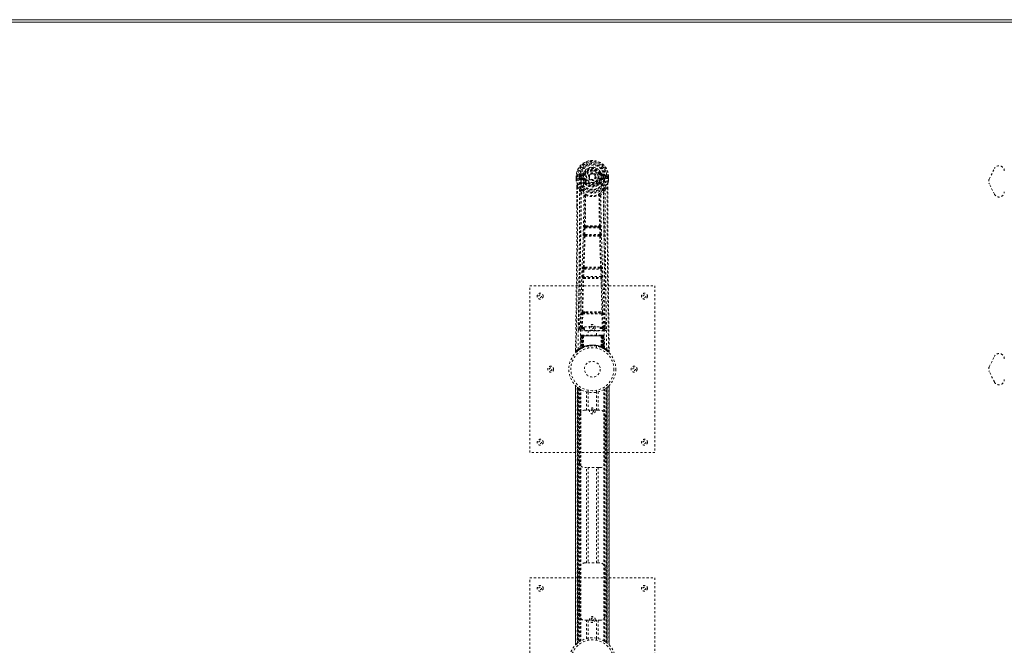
# Model space of a CAD drawing. Header units: inches. Extents: x 38 to 229, y 83 to 131.
# Tile 4 of 8: x 85 to 132, y 101 to 131. Entities that reach past the tile are written whole.
import ezdxf

# ---------------------------------------------------------------- set-up
doc = ezdxf.new("R2010")
doc.units = ezdxf.units.IN
doc.header["$MEASUREMENT"] = 0
doc.linetypes.add('SLD-Dashed', pattern=[0.075, 0.05, -0.025])
doc.linetypes.add('SLD-Solid', pattern=[0])

msp = doc.modelspace()

# ---------------------------------------------------------------- linework, layer by layer
at = {"color": 7, "linetype": 'SLD-Solid', "lineweight": 15}
for p, q in [((37.543, 130.911), (133.293, 130.911)), ((133.293, 130.793), (37.661, 130.793)), ((133.293, 130.793), (37.661, 130.793))]:
    msp.add_line(p, q, dxfattribs=at)
at = {"color": 7, "linetype": 'SLD-Dashed', "lineweight": 0}
for p, q in [((131.194, 123.273), (131.444, 123.773)), ((111.395, 123.395), (111.395, 123.278)), ((111.399, 123.395), (111.395, 123.395)), ((111.395, 123.278), (111.395, 123.274)), ((111.396, 123.395), (111.396, 123.278)), ((111.452, 123.394), (111.399, 123.395)), ((111.425, 123.392), (111.425, 123.278)), ((111.475, 123.394), (111.452, 123.394)), ((111.633, 123.394), (111.475, 123.394)), ((111.546, 123.321), (111.546, 123.392)), ((111.546, 123.321), (111.576, 123.322)), ((111.546, 123.321), (111.546, 123.321)), ((111.581, 123.392), (111.576, 123.392)), ((111.576, 123.392), (111.576, 123.322)), ((111.576, 123.321), (111.581, 123.303)), ((111.581, 123.313), (111.581, 123.392)), ((111.581, 123.303), (111.581, 123.313)), ((111.588, 123.276), (111.591, 123.272)), ((111.591, 123.272), (111.592, 123.271)), ((111.591, 123.272), (111.592, 123.271)), ((111.602, 123.26), (111.592, 123.271)), ((111.718, 123.535), (111.599, 123.512)), ((111.602, 123.26), (111.716, 123.24)), ((111.616, 123.324), (111.616, 123.294)), ((111.616, 123.324), (111.746, 123.324)), ((111.746, 123.269), (111.616, 123.294)), ((111.616, 123.294), (111.746, 123.294)), ((111.629, 123.476), (111.746, 123.496)), ((111.629, 123.476), (111.629, 123.446)), ((111.746, 123.476), (111.629, 123.476)), ((111.746, 123.446), (111.629, 123.446)), ((111.746, 123.496), (111.746, 123.476)), ((111.746, 123.446), (111.746, 123.476)), ((111.746, 123.324), (111.746, 123.294)), ((111.746, 123.269), (111.746, 123.294)), ((111.806, 123.54), (111.751, 123.563)), ((111.751, 123.429), (111.751, 123.431)), ((111.828, 123.239), (111.801, 123.228)), ((111.806, 123.54), (111.828, 123.53)), ((112.331, 123.385), (112.33, 123.369)), ((112.331, 123.393), (112.331, 123.385)), ((112.521, 123.53), (112.543, 123.54)), ((112.548, 123.228), (112.521, 123.239)), ((112.543, 123.54), (112.547, 123.532)), ((112.598, 123.431), (112.598, 123.429)), ((112.603, 123.496), (112.72, 123.476)), ((112.603, 123.496), (112.603, 123.476)), ((112.72, 123.476), (112.603, 123.476)), ((112.603, 123.446), (112.603, 123.476)), ((112.72, 123.446), (112.603, 123.446)), ((112.603, 123.324), (112.603, 123.294)), ((112.603, 123.324), (112.733, 123.324)), ((112.733, 123.294), (112.603, 123.269)), ((112.603, 123.269), (112.603, 123.294)), ((112.603, 123.294), (112.733, 123.294)), ((112.75, 123.512), (112.631, 123.535)), ((112.633, 123.24), (112.747, 123.26)), ((112.874, 123.394), (112.716, 123.394)), ((112.72, 123.446), (112.72, 123.476)), ((112.733, 123.294), (112.733, 123.324)), ((112.758, 123.272), (112.747, 123.26)), ((112.747, 123.26), (112.747, 123.26)), ((112.747, 123.26), (112.747, 123.26)), ((112.758, 123.272), (112.761, 123.276)), ((112.768, 123.392), (112.773, 123.392)), ((112.768, 123.313), (112.768, 123.392)), ((112.773, 123.321), (112.768, 123.303)), ((112.768, 123.303), (112.768, 123.313)), ((112.773, 123.322), (112.773, 123.392)), ((112.803, 123.392), (112.803, 123.321)), ((112.803, 123.392), (112.803, 123.392)), ((112.803, 123.321), (112.803, 123.321)), ((112.897, 123.394), (112.874, 123.394)), ((112.95, 123.395), (112.897, 123.394)), ((112.924, 123.278), (112.924, 123.392)), ((112.954, 123.395), (112.95, 123.395)), ((112.953, 123.278), (112.953, 123.395)), ((112.954, 123.395), (112.954, 123.278)), ((112.954, 123.274), (112.954, 123.278)), ((111.437, 122.894), (111.434, 121.969)), ((111.438, 121.969), (111.438, 122.893)), ((111.467, 122.892), (111.563, 122.776)), ((111.806, 123.078), (111.806, 123.097)), ((111.825, 123.033), (111.814, 123.05)), ((111.83, 123.103), (111.83, 123.084)), ((112.519, 123.084), (112.519, 123.103)), ((112.535, 123.05), (112.524, 123.033)), ((112.543, 123.078), (112.543, 123.097)), ((112.786, 122.776), (112.882, 122.892)), ((112.911, 122.839), (112.911, 122.893)), ((112.912, 122.894), (112.912, 122.84)), ((131.444, 122.549), (131.194, 123.049)), ((111.847, 122.474), (111.847, 122.474)), ((112.502, 122.474), (112.502, 122.474)), ((111.764, 120.621), (111.781, 120.938)), ((111.809, 120.619), (111.825, 120.936)), ((111.825, 120.936), (112.524, 120.936)), ((111.875, 121.034), (111.835, 121.034)), ((111.844, 120.981), (111.883, 120.981)), ((112.466, 120.981), (111.883, 120.981)), ((112.466, 120.981), (112.505, 120.981)), ((112.514, 121.034), (112.474, 121.034)), ((112.524, 120.936), (112.54, 120.619)), ((112.585, 120.621), (112.568, 120.938)), ((111.788, 120.527), (111.773, 120.531)), ((112.54, 120.619), (111.809, 120.619)), ((111.832, 120.569), (111.818, 120.574)), ((111.818, 120.574), (112.531, 120.574)), ((112.531, 120.574), (112.517, 120.569)), ((112.561, 120.527), (112.576, 120.531)), ((111.709, 118.603), (111.726, 118.956)), ((111.754, 118.601), (111.771, 118.954)), ((111.771, 118.954), (112.578, 118.954)), ((111.809, 119.05), (111.776, 119.049)), ((111.818, 118.998), (111.786, 118.998)), ((112.531, 118.998), (111.818, 118.998)), ((112.531, 118.998), (112.563, 118.998)), ((112.573, 119.049), (112.54, 119.05)), ((112.578, 118.954), (112.595, 118.601)), ((112.64, 118.603), (112.623, 118.956)), ((111.716, 118.513), (111.724, 118.51)), ((112.595, 118.601), (111.754, 118.601)), ((111.768, 118.553), (111.76, 118.556)), ((111.76, 118.556), (112.589, 118.556)), ((112.589, 118.556), (112.581, 118.553)), ((112.625, 118.51), (112.633, 118.513)), ((109.175, 110.161), (109.175, 118.161)), ((109.175, 118.161), (115.175, 118.161)), ((115.175, 118.161), (115.175, 110.161)), ((111.656, 116.158), (111.671, 116.819)), ((111.701, 116.157), (111.716, 116.818)), ((111.713, 116.903), (111.87, 116.91)), ((111.716, 116.818), (112.633, 116.818)), ((111.724, 116.859), (111.877, 116.861)), ((111.877, 116.861), (112.472, 116.861)), ((112.472, 116.861), (112.625, 116.859)), ((112.479, 116.91), (112.636, 116.903)), ((112.633, 116.818), (112.649, 116.157)), ((112.693, 116.158), (112.678, 116.819)), ((111.566, 116.391), (111.562, 116.103)), ((111.562, 116.101), (111.563, 116.093)), ((111.701, 116.112), (111.701, 116.157)), ((111.701, 116.157), (111.795, 116.157)), ((111.701, 116.112), (111.795, 116.112)), ((111.795, 116.188), (112.545, 116.188)), ((111.795, 116.008), (111.795, 116.188)), ((112.545, 116.188), (112.545, 116.008)), ((112.545, 116.157), (112.649, 116.157)), ((112.545, 116.112), (112.649, 116.112)), ((112.649, 116.112), (112.649, 116.157)), ((112.787, 116.103), (112.783, 116.391)), ((112.786, 116.093), (112.787, 116.101)), ((111.607, 116.055), (111.607, 115.995)), ((111.795, 116.055), (111.607, 116.055)), ((111.607, 115.995), (112.742, 115.995)), ((111.629, 115.757), (111.608, 115.151)), ((111.642, 115.757), (111.621, 115.159)), ((111.642, 115.757), (111.629, 115.757)), ((111.663, 115.76), (111.64, 115.167)), ((111.66, 115.757), (111.64, 115.17)), ((111.727, 115.757), (111.66, 115.757)), ((111.668, 115.757), (111.667, 115.2)), ((111.675, 115.786), (111.668, 115.786)), ((111.675, 115.757), (111.668, 115.757)), ((111.682, 115.786), (111.672, 115.786)), ((111.675, 115.757), (112.674, 115.757)), ((111.675, 115.204), (111.675, 115.757)), ((111.681, 115.206), (111.681, 115.757)), ((111.681, 115.757), (111.688, 115.757)), ((111.688, 115.786), (111.682, 115.786)), ((111.688, 115.757), (111.688, 115.21)), ((112.661, 115.757), (111.688, 115.757)), ((111.744, 115.786), (111.69, 115.786)), ((111.7, 115.757), (111.699, 115.215)), ((111.706, 115.786), (111.7, 115.786)), ((111.706, 115.757), (111.7, 115.757)), ((111.706, 115.786), (111.744, 115.786)), ((111.706, 115.757), (112.643, 115.757)), ((111.706, 115.218), (111.706, 115.757)), ((111.708, 115.206), (111.727, 115.757)), ((111.728, 115.757), (111.709, 115.206)), ((111.727, 115.757), (111.728, 115.757)), ((111.759, 115.757), (111.728, 115.757)), ((111.759, 115.757), (111.754, 115.235)), ((111.766, 115.786), (111.758, 115.786)), ((112.59, 115.757), (111.759, 115.757)), ((112.583, 115.786), (111.766, 115.786)), ((112.545, 116.008), (111.795, 116.008)), ((111.98, 116.008), (111.98, 115.786)), ((112.37, 115.786), (112.37, 116.008)), ((112.742, 116.055), (112.545, 116.055)), ((112.591, 115.786), (112.583, 115.786)), ((112.59, 115.757), (112.595, 115.235)), ((112.621, 115.757), (112.59, 115.757)), ((112.659, 115.786), (112.605, 115.786)), ((112.605, 115.786), (112.643, 115.786)), ((112.64, 115.206), (112.621, 115.757)), ((112.621, 115.757), (112.622, 115.757)), ((112.622, 115.757), (112.641, 115.206)), ((112.689, 115.757), (112.622, 115.757)), ((112.649, 115.786), (112.643, 115.786)), ((112.649, 115.757), (112.643, 115.757)), ((112.643, 115.757), (112.643, 115.218)), ((112.65, 115.215), (112.649, 115.757)), ((112.667, 115.786), (112.661, 115.786)), ((112.661, 115.21), (112.661, 115.757)), ((112.661, 115.757), (112.668, 115.757)), ((112.677, 115.786), (112.667, 115.786)), ((112.668, 115.757), (112.668, 115.206)), ((112.681, 115.786), (112.674, 115.786)), ((112.681, 115.757), (112.674, 115.757)), ((112.674, 115.757), (112.674, 115.204)), ((112.682, 115.2), (112.681, 115.757)), ((112.709, 115.167), (112.686, 115.76)), ((112.689, 115.757), (112.709, 115.17)), ((112.707, 115.757), (112.728, 115.159)), ((112.72, 115.757), (112.707, 115.757)), ((112.72, 115.757), (112.741, 115.151)), ((112.742, 115.995), (112.742, 116.055)), ((111.608, 115.151), (111.621, 115.159)), ((111.625, 115.145), (111.691, 115.179)), ((111.64, 115.17), (111.708, 115.206)), ((111.667, 115.2), (111.675, 115.204)), ((111.68, 115.174), (111.667, 115.2)), ((111.68, 115.174), (111.671, 115.17)), ((111.687, 115.178), (111.68, 115.174)), ((111.688, 115.21), (111.681, 115.206)), ((111.693, 115.18), (111.681, 115.206)), ((111.685, 115.176), (111.693, 115.18)), ((111.7, 115.183), (111.688, 115.21)), ((111.691, 115.179), (111.692, 115.18)), ((111.692, 115.18), (111.699, 115.183)), ((111.699, 115.215), (111.706, 115.218)), ((111.711, 115.189), (111.699, 115.215)), ((111.717, 115.191), (111.706, 115.218)), ((111.709, 115.206), (111.708, 115.206)), ((111.717, 115.191), (111.711, 115.189)), ((111.975, 115.268), (111.975, 115.172)), ((112.375, 115.172), (112.375, 115.268)), ((112.643, 115.218), (112.632, 115.191)), ((112.638, 115.189), (112.632, 115.191)), ((112.65, 115.215), (112.638, 115.189)), ((112.641, 115.206), (112.64, 115.206)), ((112.641, 115.206), (112.709, 115.17)), ((112.643, 115.218), (112.65, 115.215)), ((112.661, 115.21), (112.649, 115.183)), ((112.668, 115.206), (112.656, 115.18)), ((112.657, 115.18), (112.658, 115.179)), ((112.658, 115.179), (112.672, 115.172)), ((112.668, 115.206), (112.661, 115.21)), ((112.674, 115.204), (112.662, 115.178)), ((112.669, 115.174), (112.662, 115.178)), ((112.682, 115.2), (112.669, 115.174)), ((112.696, 115.161), (112.669, 115.174)), ((112.674, 115.204), (112.682, 115.2)), ((112.689, 115.163), (112.724, 115.145)), ((112.728, 115.159), (112.741, 115.151)), ((112.737, 115.139), (112.75, 115.131)), ((111.369, 115.086), (111.368, 115.02)), ((111.369, 115.086), (111.368, 115.019)), ((111.368, 115.019), (111.398, 115.019)), ((111.37, 115.083), (111.369, 115.019)), ((111.417, 114.998), (111.459, 115.032)), ((111.593, 115.127), (111.606, 115.135)), ((112.743, 115.135), (112.756, 115.127)), ((112.89, 115.032), (112.932, 114.998)), ((112.951, 115.019), (112.931, 114.997)), ((112.981, 115.02), (112.98, 115.087)), ((131.194, 114.273), (131.444, 114.773)), ((131.444, 113.549), (131.194, 114.049)), ((111.369, 113.376), (111.369, 100.946)), ((111.369, 100.947), (111.369, 113.375)), ((111.369, 113.375), (111.37, 113.374)), ((111.369, 113.374), (111.369, 100.947)), ((111.382, 100.959), (111.382, 113.363)), ((111.459, 101.029), (111.459, 113.292)), ((111.46, 113.292), (111.46, 101.029)), ((111.464, 113.288), (111.464, 101.033)), ((111.504, 113.257), (111.468, 113.285)), ((111.468, 101.036), (111.468, 113.285)), ((111.468, 113.285), (111.468, 101.036)), ((111.474, 113.281), (111.474, 101.041)), ((111.483, 101.048), (111.483, 113.273)), ((111.484, 101.049), (111.484, 113.272)), ((111.486, 113.271), (111.486, 101.05)), ((111.488, 113.269), (111.488, 101.052)), ((112.839, 101.069), (112.839, 113.253)), ((112.861, 101.052), (112.861, 113.269)), ((112.863, 101.05), (112.863, 113.271)), ((112.865, 113.272), (112.865, 101.049)), ((112.869, 113.276), (112.869, 101.046)), ((112.881, 113.285), (112.881, 101.036)), ((112.881, 101.036), (112.881, 113.285)), ((112.884, 101.034), (112.884, 113.287)), ((112.89, 113.292), (112.885, 113.288)), ((112.885, 101.033), (112.885, 113.288)), ((112.89, 113.292), (112.89, 101.029)), ((112.89, 101.029), (112.89, 113.292)), ((112.968, 113.363), (112.968, 100.959)), ((112.98, 100.945), (112.98, 113.376)), ((112.98, 113.375), (112.98, 100.947)), ((112.98, 100.947), (112.98, 113.374)), ((111.519, 113.247), (111.519, 101.075)), ((111.576, 113.208), (111.572, 113.211)), ((111.576, 101.113), (111.576, 113.208)), ((111.602, 101.129), (111.602, 113.193)), ((111.619, 101.139), (111.619, 113.182)), ((111.893, 112.196), (111.893, 113.072)), ((111.975, 113.15), (111.975, 113.053)), ((111.977, 113.053), (111.977, 112.196)), ((112.372, 112.196), (112.372, 113.053)), ((112.375, 113.053), (112.375, 113.15)), ((112.456, 113.072), (112.456, 112.196)), ((112.73, 101.139), (112.73, 113.182)), ((112.747, 101.129), (112.747, 113.193)), ((112.773, 101.113), (112.773, 113.208)), ((111.56, 109.696), (111.56, 111.946)), ((111.81, 112.196), (111.893, 112.196)), ((112.456, 112.196), (111.893, 112.196)), ((112.456, 112.196), (112.54, 112.196)), ((112.79, 111.946), (112.79, 109.696)), ((115.175, 110.161), (109.175, 110.161)), ((111.893, 109.446), (111.81, 109.446)), ((111.893, 104.876), (111.893, 109.446)), ((112.456, 109.446), (111.893, 109.446)), ((111.977, 109.446), (111.977, 104.876)), ((112.372, 104.876), (112.372, 109.446)), ((112.456, 109.446), (112.456, 104.876)), ((112.54, 109.446), (112.456, 109.446)), ((111.81, 104.876), (111.893, 104.876)), ((112.456, 104.876), (111.893, 104.876)), ((112.456, 104.876), (112.54, 104.876)), ((111.56, 102.376), (111.56, 104.626)), ((112.79, 104.626), (112.79, 102.376)), ((109.175, 96.161), (109.175, 104.161)), ((109.175, 104.161), (115.175, 104.161)), ((115.175, 104.161), (115.175, 96.161)), ((111.893, 102.126), (111.81, 102.126)), ((111.893, 101.25), (111.893, 102.126)), ((111.893, 102.126), (112.456, 102.126)), ((111.977, 102.126), (111.977, 101.268)), ((112.372, 101.268), (112.372, 102.126)), ((112.456, 102.126), (112.456, 101.25)), ((112.54, 102.126), (112.456, 102.126)), ((111.459, 101.029), (111.464, 101.033)), ((111.975, 101.268), (111.975, 101.172)), ((112.375, 101.172), (112.375, 101.268)), ((112.773, 101.113), (112.777, 101.11)), ((112.845, 101.064), (112.881, 101.036)), ((112.885, 101.033), (112.89, 101.029)), ((112.98, 100.947), (112.979, 100.947))]:
    msp.add_line(p, q, dxfattribs=at)
at = {"color": 7, "linetype": 'SLD-Dashed', "lineweight": 0, "flags": 128}
for points in [[(111.751, 123.431), (111.757, 123.508), (111.78, 123.582), (111.819, 123.651), (111.873, 123.711), (111.938, 123.76), (112.012, 123.796), (112.092, 123.818), (112.174, 123.825), (112.257, 123.818), (112.337, 123.796), (112.411, 123.76), (112.476, 123.711), (112.53, 123.651), (112.569, 123.582), (112.592, 123.508), (112.598, 123.431)], [(111.395, 123.395), (111.395, 123.394), (111.396, 123.394), (111.398, 123.394), (111.402, 123.393), (111.406, 123.393), (111.412, 123.393), (111.418, 123.393), (111.425, 123.392)], [(111.395, 123.278), (111.408, 123.181), (111.424, 123.105)], [(111.395, 123.274), (111.396, 123.274), (111.398, 123.274), (111.401, 123.275), (111.404, 123.275), (111.409, 123.276), (111.414, 123.277), (111.419, 123.277), (111.425, 123.278)], [(111.425, 123.278), (111.418, 123.278), (111.412, 123.278), (111.406, 123.278), (111.402, 123.278), (111.398, 123.278), (111.396, 123.278), (111.395, 123.278), (111.395, 123.278)], [(111.395, 123.274), (111.407, 123.184), (111.425, 123.094)], [(111.487, 115.113), (111.494, 116.16), (111.514, 117.205), (111.543, 118.247), (111.578, 119.285), (111.612, 120.319), (111.637, 121.349), (111.646, 122.374), (111.634, 123.394)], [(111.576, 123.321), (111.576, 123.322), (111.576, 123.322)], [(111.581, 123.313), (111.598, 123.321), (111.616, 123.324)], [(111.629, 123.446), (111.606, 123.45), (111.586, 123.463)], [(111.596, 115.169), (111.605, 116.213), (111.626, 117.256), (111.658, 118.296), (111.695, 119.331), (111.731, 120.363), (111.757, 121.389), (111.766, 122.411), (111.751, 123.428)], [(111.744, 123.217), (111.73, 123.234), (111.716, 123.24)], [(111.806, 123.097), (111.774, 123.149), (111.744, 123.217)], [(111.746, 123.496), (111.783, 123.51), (111.796, 123.524)], [(111.796, 123.524), (111.802, 123.531), (111.806, 123.54)], [(111.801, 123.228), (111.828, 123.164), (111.858, 123.115)], [(111.855, 123.519), (111.85, 123.521), (111.845, 123.523), (111.84, 123.525), (111.836, 123.527), (111.833, 123.528), (111.83, 123.529), (111.829, 123.53), (111.828, 123.53)], [(111.855, 123.251), (111.85, 123.249), (111.845, 123.246), (111.84, 123.244), (111.836, 123.243), (111.833, 123.241), (111.83, 123.24), (111.829, 123.239), (111.828, 123.239)], [(112.491, 123.115), (112.521, 123.164), (112.548, 123.228)], [(112.494, 123.519), (112.499, 123.521), (112.504, 123.523), (112.509, 123.525), (112.513, 123.527), (112.516, 123.528), (112.519, 123.529), (112.521, 123.53), (112.521, 123.53)], [(112.494, 123.251), (112.499, 123.249), (112.504, 123.246), (112.509, 123.244), (112.513, 123.243), (112.516, 123.241), (112.519, 123.24), (112.521, 123.239), (112.521, 123.239)], [(112.543, 123.097), (112.575, 123.149), (112.605, 123.217)], [(112.753, 115.169), (112.744, 116.214), (112.723, 117.257), (112.691, 118.296), (112.654, 119.332), (112.618, 120.363), (112.592, 121.39), (112.584, 122.412), (112.598, 123.428)], [(112.605, 123.217), (112.619, 123.234), (112.633, 123.24)], [(112.862, 115.113), (112.855, 116.16), (112.835, 117.205), (112.806, 118.247), (112.771, 119.285), (112.737, 120.319), (112.712, 121.349), (112.703, 122.374), (112.716, 123.394)], [(112.763, 123.463), (112.743, 123.45), (112.72, 123.446)], [(112.733, 123.324), (112.751, 123.321), (112.768, 123.313)], [(112.773, 123.392), (112.777, 123.392), (112.784, 123.392), (112.793, 123.392), (112.803, 123.392)], [(112.803, 123.321), (112.793, 123.321), (112.784, 123.322), (112.777, 123.322), (112.773, 123.322)], [(112.773, 123.322), (112.773, 123.322), (112.773, 123.321)], [(112.924, 123.392), (112.931, 123.392), (112.937, 123.393), (112.943, 123.393), (112.947, 123.393), (112.951, 123.394), (112.953, 123.394), (112.954, 123.394), (112.954, 123.395)], [(112.954, 123.278), (112.954, 123.278), (112.953, 123.278), (112.951, 123.278), (112.947, 123.278), (112.943, 123.278), (112.937, 123.278), (112.931, 123.278), (112.924, 123.278)], [(112.954, 123.274), (112.953, 123.274), (112.951, 123.274), (112.948, 123.275), (112.945, 123.275), (112.94, 123.276), (112.935, 123.277), (112.93, 123.277), (112.924, 123.278)], [(112.924, 123.094), (112.941, 123.173), (112.954, 123.274)], [(112.954, 123.278), (112.941, 123.181), (112.925, 123.105)], [(111.467, 122.892), (111.465, 121.426), (111.456, 119.954), (111.442, 118.507), (111.439, 118.286), (111.437, 118.056), (111.434, 117.853), (111.432, 117.654), (111.429, 117.439), (111.427, 117.289), (111.425, 117.132), (111.423, 116.975), (111.422, 116.858), (111.42, 116.718), (111.418, 116.556), (111.413, 116.224), (111.411, 116.019), (111.407, 115.764), (111.404, 115.503), (111.401, 115.255), (111.398, 115.019)], [(111.424, 123.105), (111.424, 123.099), (111.425, 123.094)], [(111.605, 122.815), (111.505, 122.939), (111.425, 123.094)], [(111.437, 122.894), (111.437, 122.893), (111.438, 122.893), (111.44, 122.893), (111.444, 122.892), (111.449, 122.892), (111.455, 122.892), (111.461, 122.892), (111.467, 122.892)], [(111.563, 122.776), (111.563, 122.256), (111.561, 121.723), (111.558, 121.178), (111.555, 120.663), (111.551, 120.133), (111.545, 119.581), (111.54, 119.092), (111.537, 118.835), (111.534, 118.562), (111.53, 118.273), (111.526, 117.969), (111.523, 117.694), (111.52, 117.453), (111.517, 117.262), (111.514, 117.047), (111.511, 116.806), (111.508, 116.581), (111.506, 116.388), (111.503, 116.228), (111.502, 116.101)], [(111.7, 122.727), (111.71, 122.718), (111.715, 122.712)], [(111.825, 123.033), (111.9, 122.975), (111.957, 122.945)], [(112.392, 122.945), (112.449, 122.975), (112.524, 123.033)], [(112.634, 122.712), (112.639, 122.718), (112.649, 122.727)], [(112.744, 122.815), (112.845, 122.94), (112.924, 123.094)], [(112.847, 116.101), (112.845, 116.237), (112.843, 116.409), (112.84, 116.618), (112.837, 116.863), (112.834, 117.112), (112.831, 117.331), (112.829, 117.485), (112.827, 117.623), (112.826, 117.744), (112.824, 117.9), (112.821, 118.063), (112.82, 118.219), (112.81, 119.032), (112.801, 119.85), (112.793, 120.823), (112.788, 121.813), (112.786, 122.776)], [(112.882, 122.892), (112.888, 122.892), (112.894, 122.892), (112.9, 122.892), (112.905, 122.892), (112.909, 122.893), (112.911, 122.893), (112.912, 122.893), (112.912, 122.894)], [(112.882, 122.892), (112.884, 121.428), (112.893, 119.954), (112.907, 118.507), (112.91, 118.26), (112.913, 118.002), (112.916, 117.786), (112.919, 117.557), (112.922, 117.307), (112.925, 117.036), (112.928, 116.818), (112.931, 116.555), (112.936, 116.232), (112.938, 116.021), (112.942, 115.763), (112.945, 115.501), (112.948, 115.253), (112.951, 115.019)], [(112.912, 122.84), (112.92, 120.27), (112.947, 117.645), (112.981, 115.019)], [(112.924, 123.094), (112.925, 123.099), (112.925, 123.105)], [(111.622, 122.663), (111.709, 122.563), (111.809, 122.475)], [(111.799, 121.028), (111.81, 121.748), (111.811, 122.466)], [(111.857, 122.485), (111.852, 122.494), (111.845, 122.5), (111.837, 122.503), (111.829, 122.503), (111.822, 122.5), (111.815, 122.494), (111.811, 122.485), (111.809, 122.475)], [(111.847, 122.474), (111.846, 121.755), (111.835, 121.034)], [(112.54, 122.475), (112.538, 122.485), (112.534, 122.494), (112.527, 122.5), (112.52, 122.503), (112.512, 122.503), (112.504, 122.5), (112.497, 122.494), (112.492, 122.485)], [(112.514, 121.034), (112.503, 121.755), (112.502, 122.474)], [(112.55, 121.028), (112.539, 121.748), (112.538, 122.466)], [(112.54, 122.475), (112.64, 122.563), (112.727, 122.663)], [(111.434, 121.969), (111.429, 120.27), (111.402, 117.645), (111.369, 115.086)], [(111.781, 120.938), (111.786, 120.938), (111.796, 120.937), (111.81, 120.937), (111.825, 120.936)], [(111.844, 120.981), (111.843, 120.98), (111.841, 120.979), (111.838, 120.976), (111.832, 120.966), (111.828, 120.952), (111.825, 120.936)], [(111.875, 121.034), (112.174, 121.036), (112.474, 121.034)], [(111.883, 120.981), (112.174, 120.982), (112.466, 120.981)], [(112.524, 120.936), (112.539, 120.937), (112.553, 120.937), (112.563, 120.938), (112.568, 120.938)], [(111.741, 119.045), (111.766, 119.787), (111.788, 120.527)], [(111.764, 120.621), (111.769, 120.621), (111.78, 120.62), (111.794, 120.619), (111.809, 120.619)], [(111.776, 119.049), (111.801, 119.792), (111.823, 120.532)], [(111.818, 120.574), (111.813, 120.578), (111.81, 120.587), (111.808, 120.594), (111.808, 120.602), (111.808, 120.61), (111.809, 120.619)], [(112.526, 120.532), (112.548, 119.792), (112.573, 119.049)], [(112.54, 120.619), (112.541, 120.61), (112.541, 120.602), (112.541, 120.594), (112.54, 120.587), (112.536, 120.578), (112.531, 120.574)], [(112.54, 120.619), (112.555, 120.619), (112.569, 120.62), (112.58, 120.621), (112.585, 120.621)], [(112.608, 119.045), (112.583, 119.787), (112.561, 120.527)], [(111.726, 118.956), (111.729, 118.988), (111.729, 118.99)], [(111.726, 118.956), (111.731, 118.956), (111.741, 118.955), (111.756, 118.954), (111.771, 118.954)], [(112.578, 118.954), (112.593, 118.954), (112.608, 118.955), (112.618, 118.956), (112.623, 118.956)], [(112.623, 118.956), (112.62, 118.988), (112.62, 118.99)], [(111.68, 116.901), (111.699, 117.707), (111.724, 118.51)], [(111.709, 118.603), (111.714, 118.603), (111.724, 118.602), (111.739, 118.602), (111.754, 118.601)], [(111.713, 116.904), (111.733, 117.71), (111.758, 118.513)], [(112.591, 118.513), (112.616, 117.71), (112.636, 116.903)], [(112.595, 118.601), (112.61, 118.602), (112.625, 118.602), (112.635, 118.603), (112.64, 118.603)], [(112.669, 116.901), (112.65, 117.707), (112.625, 118.51)], [(111.671, 116.819), (111.676, 116.819), (111.686, 116.819), (111.701, 116.819), (111.716, 116.818)], [(111.87, 116.91), (112.174, 116.91), (112.479, 116.91)], [(111.877, 116.861), (112.174, 116.861), (112.472, 116.861)], [(112.633, 116.818), (112.648, 116.819), (112.663, 116.819), (112.673, 116.819), (112.678, 116.819)], [(111.656, 116.158), (111.586, 116.13), (111.562, 116.101)], [(111.607, 116.055), (111.631, 116.084), (111.701, 116.112)], [(111.656, 116.158), (111.661, 116.158), (111.671, 116.158), (111.684, 116.158), (111.701, 116.157)], [(112.649, 116.157), (112.665, 116.158), (112.678, 116.158), (112.688, 116.158), (112.693, 116.158)], [(112.649, 116.112), (112.718, 116.084), (112.742, 116.055)], [(112.787, 116.101), (112.763, 116.13), (112.693, 116.158)], [(111.629, 115.757), (111.631, 115.757), (111.64, 115.757), (111.653, 115.757), (111.668, 115.757)], [(111.681, 115.757), (111.667, 115.757), (111.654, 115.757), (111.645, 115.757), (111.642, 115.757)], [(111.66, 115.757), (111.661, 115.757), (111.662, 115.757), (111.666, 115.757), (111.671, 115.757), (111.677, 115.757), (111.684, 115.757), (111.692, 115.757), (111.7, 115.757)], [(112.649, 115.757), (112.657, 115.757), (112.665, 115.757), (112.672, 115.757), (112.678, 115.757), (112.683, 115.757), (112.687, 115.757), (112.688, 115.757), (112.689, 115.757)], [(112.659, 115.786), (112.659, 115.786), (112.657, 115.786)], [(112.707, 115.757), (112.704, 115.757), (112.695, 115.757), (112.682, 115.757), (112.668, 115.757)], [(112.681, 115.757), (112.696, 115.757), (112.709, 115.757), (112.718, 115.757), (112.72, 115.757)], [(112.689, 115.757), (112.688, 115.763), (112.687, 115.765)], [(111.535, 115.088), (111.584, 115.121), (111.629, 115.147)], [(111.675, 115.204), (111.68, 115.194), (111.684, 115.185), (111.686, 115.18), (111.687, 115.178)], [(112.711, 115.162), (112.709, 115.168), (112.709, 115.17)], [(112.726, 115.144), (112.765, 115.121), (112.814, 115.089)], [(112.748, 115.134), (112.741, 115.145), (112.737, 115.159)], [(111.371, 115.02), (111.373, 115.012), (111.376, 115.004), (111.381, 114.998), (111.388, 114.993), (111.395, 114.99), (111.402, 114.99), (111.409, 114.991), (111.416, 114.995)], [(111.418, 114.997), (111.451, 115.025), (111.459, 115.032)], [(112.933, 114.999), (112.94, 114.996), (112.948, 114.993), (112.956, 114.993), (112.964, 114.994), (112.971, 114.997), (112.976, 115.003), (112.979, 115.009), (112.981, 115.017)], [(112.981, 115.019), (112.981, 115.02), (112.979, 115.02), (112.972, 115.019), (112.963, 115.019), (112.957, 115.019), (112.951, 115.019)], [(112.885, 113.289), (112.879, 113.283), (112.869, 113.276)], [(111.981, 113.053), (111.978, 113.053), (111.977, 113.053)], [(112.372, 113.053), (112.373, 113.053), (112.355, 113.05), (112.318, 113.045), (112.263, 113.039), (112.199, 113.036), (112.174, 113.036)], [(112.372, 113.053), (112.361, 113.051), (112.336, 113.047)], [(111.977, 101.268), (111.988, 101.27), (111.996, 101.271)], [(112.368, 101.269), (112.371, 101.269), (112.372, 101.268)], [(112.869, 101.046), (112.88, 101.037), (112.885, 101.033)]]:
    msp.add_lwpolyline(points, dxfattribs=at)
at = {"color": 7, "linetype": 'SLD-Dashed', "lineweight": 0}
for centre, radius in [((112.174, 123.385), 0.7), ((112.174, 123.385), 0.69), ((112.174, 123.385), 0.623), ((112.174, 123.385), 0.32), ((112.174, 123.385), 0.275), ((112.174, 123.385), 0.187), ((112.174, 123.385), 0.157), ((112.174, 123.385), 0.142), ((112.174, 123.385), 0.14), ((112.174, 123.385), 0.138), ((109.675, 117.661), 0.141), ((109.675, 117.661), 0.0625), ((114.675, 117.661), 0.141), ((114.675, 117.661), 0.0625), ((112.174, 116.161), 0.141), ((112.174, 116.161), 0.0625), ((112.174, 114.161), 1.125), ((112.174, 114.161), 1.03), ((110.175, 114.161), 0.141), ((110.175, 114.161), 0.0625), ((112.174, 114.161), 0.376), ((114.175, 114.161), 0.141), ((114.175, 114.161), 0.0625), ((112.174, 112.161), 0.141), ((112.174, 112.161), 0.0625), ((109.675, 110.661), 0.141), ((109.675, 110.661), 0.0625), ((114.675, 110.661), 0.141), ((114.675, 110.661), 0.0625), ((109.675, 103.661), 0.141), ((109.675, 103.661), 0.0625), ((114.675, 103.661), 0.141), ((114.675, 103.661), 0.0625), ((112.174, 102.161), 0.141), ((112.174, 102.161), 0.0625), ((112.174, 100.161), 1.125), ((112.174, 100.161), 1.03)]:
    msp.add_circle(centre, radius, dxfattribs=at)
for centre, radius, start, end in [((112.174, 123.385), 0.78, 0, 179.3038), ((112.174, 123.385), 0.78, 0.7166, 179.2834), ((112.174, 123.385), 0.75, 0.5684, 179.4316), ((112.174, 123.385), 0.629, 0.6526, 179.3474), ((112.174, 123.385), 0.599, 0.6527, 179.3473), ((112.174, 123.4), 0.541, 359.35, 180.65), ((112.174, 123.385), 0.459, 22.774, 157.226), ((112.174, 123.385), 0.4, 22.774, 157.226), ((112.174, 123.385), 0.376, 22.774, 157.226), ((112.174, 123.385), 0.346, 22.7739, 157.2261), ((112.174, 123.385), 0.275, 89.9999, 270.0001), ((112.174, 123.385), 0.275, 269.9999, 90.0001), ((131.668, 123.661), 0.25, 0, 153.4349), ((111.425, 123.278), 0.03, 180.0028, 185.051), ((112.174, 123.385), 0.787, 188.0937, 351.9063), ((112.174, 123.385), 0.758, 188.0936, 351.9064), ((111.573, 124.44), 1.048, 268.5368, 270.1566), ((112.174, 123.385), 0.632, 185.8274, 354.1726), ((112.174, 123.385), 0.602, 186.0327, 353.9673), ((112.174, 123.385), 0.593, 172.3909, 179.3289), ((111.667, 123.31), 0.0863, 184.5615, 202.6934), ((111.79, 123.436), 0.206, 158.3434, 172.3402), ((111.615, 123.263), 0.0306, 89.0709, 154.5713), ((112.044, 123.481), 0.499, 204.8897, 243.9928), ((111.628, 123.506), 0.0299, 167.8922, 271.9537), ((111.983, 123.482), 0.441, 210.2271, 246.4266), ((111.753, 123.207), 0.221, 90.3103, 122.5182), ((111.747, 123.526), 0.0301, 162.3547, 268.5738), ((111.746, 123.239), 0.0299, 91.101, 178.7729), ((111.709, 123.58), 0.0454, 281.251, 337.5744), ((111.774, 123.212), 0.031, 31.5694, 169.9032), ((111.746, 123.565), 0.089, 270, 337.226), ((111.746, 123.565), 0.119, 270, 337.2267), ((111.746, 123.205), 0.119, 22.7733, 90), ((111.746, 123.205), 0.089, 22.774, 90), ((111.74, 123.204), 0.0649, 21.319, 85.0769), ((112.174, 123.385), 0.376, 202.774, 337.226), ((112.174, 123.385), 0.346, 202.7739, 337.2261), ((112.174, 123.385), 0.157, 245.2931, 290.0155), ((112.603, 123.565), 0.119, 202.7758, 269.9986), ((112.603, 123.205), 0.119, 90.0014, 157.2242), ((112.603, 123.565), 0.089, 202.774, 270), ((112.603, 123.205), 0.089, 90, 157.226), ((112.31, 123.476), 0.492, 295.7072, 335.4808), ((113.144, 122.185), 1.482, 111.6269, 113.9217), ((112.366, 123.483), 0.441, 293.5924, 329.7448), ((112.609, 123.567), 0.0715, 209.6358, 265.2015), ((112.609, 123.204), 0.0649, 94.9251, 158.6791), ((112.575, 123.212), 0.031, 10.1761, 148.3504), ((112.64, 123.58), 0.0454, 202.4836, 258.6909), ((112.592, 123.196), 0.233, 58.0388, 88.5928), ((112.603, 123.526), 0.0301, 271.4234, 17.648), ((112.603, 123.239), 0.0299, 1.1762, 88.9499), ((112.721, 123.506), 0.0299, 268.0463, 12.1078), ((112.734, 123.263), 0.0306, 25.4287, 90.9291), ((112.559, 123.436), 0.206, 7.6598, 21.6566), ((112.653, 123.317), 0.116, 339.6168, 353.1283), ((112.174, 123.385), 0.593, 0.6711, 7.6091), ((131.418, 123.161), 0.25, 153.4349, 206.5651), ((110.251, 122.923), 1.187, 358.5709, 8.791), ((107.953, 122.276), 3.568, 9.9427, 13.2523), ((111.896, 122.458), 0.461, 129.1758, 136.3338), ((106.803, 120.21), 5.408, 26.9752, 28.3274), ((113.156, 124.394), 2.213, 225.5085, 228.8668), ((111.683, 122.661), 0.0608, 58.0033, 177.4275), ((112.447, 123.224), 0.893, 214.9896, 231.1476), ((111.836, 123.094), 0.0305, 44.5485, 174.2849), ((111.828, 123.057), 0.0459, 88.3011, 118.8707), ((111.829, 123.038), 0.046, 88.2965, 118.8), ((111.851, 123.075), 0.0448, 175.0743, 213.949), ((111.865, 123.029), 0.0396, 127.1232, 174.8303), ((111.856, 123.08), 0.0347, 87.2625, 140.6069), ((112.174, 123.397), 0.453, 220.4512, 319.5488), ((111.863, 123.085), 0.033, 181.8858, 228.3736), ((112.174, 123.424), 0.494, 227.4887, 312.5113), ((112.174, 123.378), 0.411, 219.7063, 320.2937), ((112.174, 123.365), 0.473, 242.6135, 297.3865), ((111.902, 123.224), 0.893, 308.8528, 325.0101), ((112.513, 123.094), 0.0305, 5.7192, 135.4474), ((112.493, 123.08), 0.0347, 39.3931, 92.7375), ((112.486, 123.085), 0.033, 311.6147, 358.1165), ((112.484, 123.029), 0.0396, 5.1705, 52.8779), ((112.521, 123.057), 0.0459, 61.1293, 91.6989), ((112.52, 123.038), 0.0459, 61.1819, 91.719), ((112.498, 123.075), 0.0448, 326.2181, 4.9431), ((112.666, 122.661), 0.0608, 2.5684, 122.0054), ((111.193, 124.394), 2.213, 311.1332, 314.4915), ((117.488, 120.241), 5.342, 151.6643, 153.0331), ((112.453, 122.459), 0.46, 43.659, 50.8312), ((116.396, 122.276), 3.568, 166.7477, 170.0573), ((114.099, 122.923), 1.188, 171.2127, 181.4268), ((-387.947, 123.982), 499.571, 359.09608, 359.84877), ((111.87, 122.47), 0.0608, 73.7745, 175.9548), ((111.798, 122.467), 0.0133, 356.8006, 33.9626), ((111.844, 122.403), 0.0708, 87.2806, 117.2858), ((111.86, 122.473), 0.0128, 102.3291, 173.3697), ((111.929, 122.468), 0.0738, 124.9777, 166.7591), ((112.174, 123.398), 0.966, 250.819, 289.1817), ((112.174, 123.322), 0.844, 250.0604, 289.9396), ((112.479, 122.47), 0.0608, 4.0416, 106.2275), ((112.42, 122.468), 0.0738, 13.2389, 55.0229), ((112.489, 122.473), 0.0128, 6.6395, 77.6752), ((112.505, 122.403), 0.0708, 62.7142, 92.7158), ((112.551, 122.467), 0.0134, 146.122, 183.2888), ((612.296, 123.982), 499.571, 180.15123, 180.90392), ((131.668, 122.661), 0.25, 206.5651, 0), ((111.961, 120.947), 0.181, 153.5363, 182.776), ((111.83, 120.961), 0.0735, 85.5146, 114.1469), ((111.845, 121.026), 0.0457, 178.2738, 268.1452), ((111.938, 121.023), 0.104, 173.857, 204.0356), ((111.975, 121.021), 0.101, 172.2337, 203.4726), ((112.374, 121.021), 0.101, 336.524, 7.7648), ((112.411, 121.023), 0.104, 335.9644, 6.143), ((112.504, 121.026), 0.0457, 271.8546, 1.7263), ((112.467, 120.938), 0.0575, 357.8234, 47.5872), ((112.52, 120.961), 0.073, 65.7493, 94.5941), ((112.388, 120.947), 0.181, 357.2214, 26.4629), ((111.925, 120.592), 0.163, 169.7826, 201.87), ((111.818, 120.529), 0.0451, 90.8601, 176.7747), ((111.833, 120.524), 0.0451, 90.8994, 176.6051), ((111.817, 120.458), 0.0749, 85.0971, 112.946), ((111.881, 120.538), 0.0574, 147.5053, 185.9268), ((112.175, 157.905), 37.374, 269.4617, 270.5381), ((112.174, 153.152), 32.585, 269.3979, 270.6021), ((112.516, 120.524), 0.0451, 3.3944, 89.1011), ((112.468, 120.538), 0.0578, 354.2238, 32.344), ((112.532, 120.457), 0.075, 67.0738, 94.8912), ((112.531, 120.529), 0.0451, 3.2253, 89.1399), ((112.424, 120.592), 0.163, 338.1242, 10.2233), ((111.865, 118.988), 0.136, 155.3419, 179.2429), ((111.769, 118.965), 0.0843, 84.8717, 108.7961), ((111.786, 119.044), 0.0448, 177.9354, 222.9039), ((111.786, 119.041), 0.0425, 220.4652, 270.3982), ((111.839, 118.955), 0.068, 141.1119, 181.6264), ((111.863, 119.039), 0.0869, 173.4604, 208.3392), ((111.889, 119.038), 0.0814, 171.244, 208.6924), ((112.174, 86.27), 32.782, 89.3605, 90.6395), ((112.174, 85.645), 33.356, 89.387, 90.613), ((112.46, 119.038), 0.0814, 331.3106, 8.7484), ((112.487, 119.039), 0.0867, 331.6246, 6.5766), ((112.562, 119.044), 0.0455, 271.2521, 1.8279), ((112.51, 118.955), 0.068, 358.3622, 38.9094), ((112.58, 118.966), 0.0837, 71.1192, 95.2104), ((112.484, 118.988), 0.136, 0.7183, 24.7115), ((111.916, 118.572), 0.209, 171.578, 196.4989), ((111.761, 118.511), 0.0451, 90.5961, 177.0767), ((111.769, 118.507), 0.0451, 90.6189, 177.0118), ((111.75, 118.423), 0.0908, 85.1442, 107.0286), ((111.808, 118.586), 0.0564, 164.2699, 211.7573), ((111.812, 118.52), 0.0546, 143.5137, 186.9909), ((112.175, 155.157), 36.646, 269.3489, 270.6511), ((112.174, 151.371), 32.821, 269.291, 270.709), ((112.58, 118.507), 0.0451, 2.9905, 89.3788), ((112.536, 118.52), 0.055, 353.1592, 36.3362), ((112.541, 118.586), 0.0564, 328.2427, 15.7301), ((112.588, 118.511), 0.0451, 2.9233, 89.4039), ((112.599, 118.423), 0.091, 73.0018, 94.8392), ((112.433, 118.572), 0.209, 343.5118, 8.4113), ((112.073, 116.819), 0.402, 168.1518, 179.9204), ((111.706, 116.765), 0.139, 86.8583, 100.6185), ((111.725, 116.905), 0.0456, 184.1731, 268.2455), ((111.824, 116.907), 0.111, 181.7928, 205.6531), ((111.821, 116.819), 0.105, 157.5313, 180.3684), ((111.958, 116.898), 0.0888, 172.3566, 204.4041), ((112.391, 116.898), 0.0889, 335.6063, 7.633), ((112.526, 116.907), 0.109, 334.2139, 358.346), ((112.624, 116.905), 0.0456, 271.7538, 355.8277), ((112.528, 116.819), 0.105, 359.6316, 22.4687), ((112.643, 116.763), 0.141, 79.4666, 93.0571), ((112.276, 116.819), 0.401, 0.0762, 11.8384), ((111.538, 117.694), 1.593, 268.7128, 270.8704), ((111.607, 116.1), 0.105, 179.2619, 269.9953), ((111.605, 116.097), 0.0423, 186.5663, 271.9634), ((111.701, 116.157), 0.0451, 179.0336, 269.5718), ((112.648, 116.157), 0.0451, 270.4288, 0.8997), ((112.742, 116.1), 0.105, 270.0047, 0.7381), ((112.744, 116.097), 0.0423, 268.0414, 353.4279), ((112.811, 117.699), 1.598, 269.133, 271.2838), ((111.659, 115.756), 0.03, 90.0033, 178.0029), ((111.689, 115.713), 0.0742, 106.7358, 144.0562), ((111.672, 115.756), 0.03, 90.0317, 178.0283), ((111.686, 115.62), 0.164, 91.7106, 100.6203), ((111.69, 115.756), 0.03, 90.0629, 178.0689), ((111.695, 115.751), 0.0356, 82.0688, 170.2915), ((112.088, 115.764), 0.413, 176.9651, 180.9826), ((112.267, 115.763), 0.585, 177.9614, 180.6048), ((112.114, 115.764), 0.427, 177.0657, 180.9563), ((112.145, 115.764), 0.446, 177.1812, 180.9057), ((112.151, 115.764), 0.446, 177.1812, 180.9058), ((111.757, 115.756), 0.0299, 90.1831, 178.2054), ((111.758, 115.756), 0.0299, 90.1876, 178.2054), ((111.795, 115.763), 0.0369, 141.8549, 189.6665), ((112.556, 115.763), 0.0354, 349.2667, 39.2119), ((112.591, 115.756), 0.0299, 1.7946, 89.8124), ((112.592, 115.756), 0.0299, 1.7972, 89.8143), ((112.193, 115.764), 0.45, 359.1041, 2.7905), ((112.204, 115.764), 0.446, 359.0943, 2.8188), ((112.659, 115.756), 0.03, 1.9311, 89.9371), ((112.233, 115.764), 0.428, 359.0512, 2.9269), ((112.082, 115.763), 0.585, 359.3952, 2.0386), ((112.663, 115.618), 0.166, 79.6034, 88.3362), ((112.261, 115.764), 0.413, 359.0174, 3.0349), ((112.677, 115.756), 0.03, 1.9717, 89.9683), ((112.66, 115.713), 0.0742, 35.9438, 73.2642), ((112.69, 115.756), 0.03, 1.9971, 89.9967), ((112.174, 114.16), 1.158, 47.8706, 132.1289), ((112.162, 113.922), 1.369, 114.4302, 119.5509), ((112.175, 114.161), 1.128, 119.5111, 124.6477), ((111.578, 115.152), 0.03, 301.0517, 358.015), ((112.174, 114.129), 1.19, 60.8884, 119.1116), ((111.637, 115.181), 0.0429, 196.9789, 245.8324), ((111.591, 115.16), 0.0299, 300.2805, 358.0926), ((112.16, 114.186), 1.098, 118.6349, 120.267), ((112.156, 114.537), 0.824, 126.3728, 131.7308), ((112.174, 114.161), 1.127, 60.489, 119.511), ((112.152, 114.546), 0.811, 125.4967, 130.8628), ((111.624, 115.302), 0.138, 269.4175, 293.4589), ((112.171, 114.168), 1.119, 114.2456, 119.2149), ((111.61, 115.171), 0.0299, 299.2307, 358.1944), ((111.612, 115.169), 0.0273, 297.66, 2.2991), ((112.154, 114.549), 0.806, 124.3192, 129.6148), ((112.174, 114.162), 1.155, 64.3785, 115.6215), ((112.174, 114.162), 1.155, 65.0796, 114.9204), ((111.679, 115.206), 0.0297, 295.4812, 358.5164), ((111.679, 115.207), 0.0297, 295.4245, 358.5279), ((112.174, 114.162), 1.155, 66.0605, 113.9395), ((112.131, 114.609), 0.731, 121.0051, 125.2116), ((112.174, 114.197), 1.12, 67.9469, 112.0531), ((111.724, 115.217), 0.0345, 344.8469, 31.0171), ((112.625, 115.217), 0.0346, 148.993, 195.1328), ((112.219, 114.609), 0.73, 54.7867, 58.9966), ((112.181, 114.174), 1.113, 60.7717, 65.7679), ((112.67, 115.207), 0.0297, 181.4721, 244.5755), ((112.67, 115.206), 0.0297, 181.4765, 244.5259), ((112.195, 114.549), 0.806, 50.3859, 55.6822), ((112.176, 114.163), 1.125, 59.7333, 64.7305), ((112.195, 114.543), 0.815, 49.1497, 54.4908), ((112.164, 114.139), 1.154, 59.9607, 64.0325), ((112.193, 114.537), 0.824, 48.2692, 53.6272), ((112.739, 115.171), 0.0299, 181.8056, 240.7693), ((112.739, 115.171), 0.03, 196.8847, 241.2782), ((112.758, 115.16), 0.0299, 181.9024, 239.7244), ((112.712, 115.181), 0.0429, 294.1698, 343.0189), ((112.791, 115.189), 0.0715, 211.6467, 238.9176), ((112.175, 114.161), 1.127, 55.3512, 60.4894), ((112.771, 115.152), 0.03, 181.9774, 238.9558), ((112.187, 113.922), 1.369, 60.4489, 65.5705), ((112.174, 114.119), 1.208, 124.6673, 131.8421), ((111.398, 115.019), 0.03, 179.2785, 312.1378), ((111.468, 115.063), 0.0828, 211.812, 232.643), ((112.17, 114.166), 1.12, 124.6288, 132.0864), ((111.517, 115.113), 0.03, 180.1681, 304.0702), ((112.194, 114.194), 1.089, 58.9406, 59.8543), ((112.832, 115.113), 0.03, 235.9339, 359.8278), ((112.177, 114.164), 1.124, 47.9088, 55.3619), ((112.172, 114.116), 1.213, 48.1749, 55.3209), ((112.951, 115.019), 0.03, 227.8636, 0.72), ((131.668, 114.661), 0.25, 0, 153.4349), ((131.418, 114.161), 0.25, 153.4349, 206.5651), ((112.238, 114.223), 1.214, 224.3398, 225.1481), ((112.195, 114.186), 1.158, 231.1293, 232.3888), ((112.174, 114.161), 1.125, 232.264, 239.3837), ((112.159, 114.181), 1.151, 307.6073, 308.8747), ((112.196, 114.137), 1.093, 307.6186, 315.7584), ((131.668, 113.661), 0.25, 206.5651, 0), ((112.181, 114.172), 1.138, 237.8797, 240.4112), ((112.174, 114.161), 1.125, 299.5749, 302.1343), ((111.81, 111.946), 0.25, 90, 180), ((112.54, 111.946), 0.25, 0, 90), ((111.81, 109.696), 0.25, 180, 270), ((112.54, 109.696), 0.25, 270, 0), ((111.81, 104.626), 0.25, 90, 180), ((112.54, 104.626), 0.25, 0, 90), ((111.81, 102.376), 0.25, 180, 270), ((112.54, 102.376), 0.25, 270, 0), ((112.153, 100.185), 1.093, 127.619, 135.7578), ((112.175, 100.16), 1.126, 127.9243, 129.4636), ((112.208, 100.118), 1.179, 127.6221, 128.8588), ((112.174, 100.161), 1.125, 119.5744, 122.1347), ((112.17, 100.153), 1.134, 57.8761, 60.4148), ((112.174, 100.16), 1.125, 52.2652, 59.3823), ((112.154, 100.135), 1.158, 51.1297, 52.3894), ((112.074, 100.061), 1.266, 44.3572, 45.132)]:
    msp.add_arc(centre, radius, start, end, dxfattribs=at)

doc.saveas('drawing.dxf')
